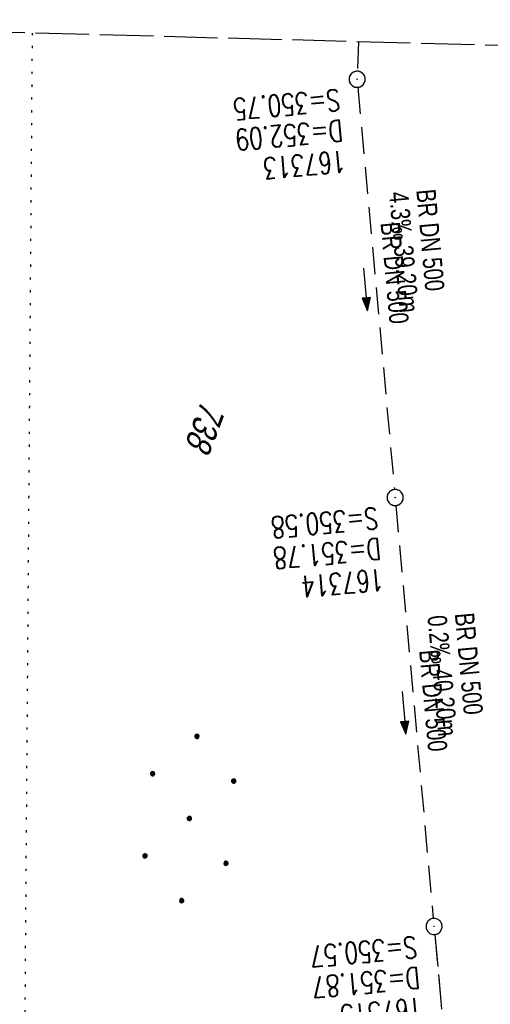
# Model space of a CAD drawing. Extents: x 508885 to 509191, y 457896 to 458644.
# Tile 51 of 58: x 508951 to 508995, y 458552 to 458644. Entities that reach past the tile are written whole.
import ezdxf

# ---------------------------------------------------------------- set-up
doc = ezdxf.new("R2010")
doc.units = 0
doc.header["$LTSCALE"] = 10
doc.header["$MEASUREMENT"] = 0
for name, pattern in [('LT00', [0]), ('LT12', [0.4, 0.3, -0.1]), ('LT14', [0.6, 0.5, -0.1]), ('PUNKTX2_STR', [0.6, 0.1, -0.5]), ('STRICHLINIE2', [0.375, 0.25, -0.125])]:
    doc.linetypes.add(name, pattern=pattern)
doc.layers.get('0').update_dxf_attribs({"linetype": 'LT00'})
for name, color, linetype in [('--EK_Halt-Pfeil', 4, 'LT00'), ('--EK_Haltung', 7, 'STRICHLINIE2'), ('--EK_Haltung-Text', 140, 'LT00'), ('--EK_Schacht-Text', 5, 'LT00'), ('--EL_Halt-Pfeil', 4, 'LT00'), ('--EL_Haltung', 182, 'STRICHLINIE2'), ('--EL_Haltung-Text', 182, 'LT00'), ('DFK_FLUR_NR', 250, 'LT00'), ('DFK_NUTZUNG', 250, 'LT00'), ('DFK_NUTZUNGSGRENZE', 70, 'PUNKTX2_STR'), ('DL', 182, 'LT12'), ('V111_KA_PRUF', 182, 'LT00'), ('V112_KA_PRUF', 182, 'LT00')]:
    doc.layers.add(name, color=color, linetype=linetype)
doc.layers.add('-BLATT_112-RAND', color=7, linetype='LT14', plot=False)
doc.styles.add('Haltungsbeschriftung', font='ARIAL.TTF', dxfattribs={"width": 0.75})
doc.styles.add('schachtbeschriftung', font='romans.shx', dxfattribs={"width": 0.75, "height": 2})
doc.styles.get("Standard").update_dxf_attribs({"font": 'ARIAL.TTF'})

# ---------------------------------------------------------------- blocks, each defined once
blk = doc.blocks.new('Ackerland7')
at = {"layer": 'DFK_NUTZUNG', "color": 0, "linetype": 'ByBlock'}
for p, q in [((-4, 3.928), (-4, 3.67)), ((-3.95, 3.628), (-3.95, 3.97)), ((-3.9, 3.99), (-3.9, 3.607)), ((-3.85, 3.601), (-3.85, 3.997)), ((-3.8, 3.99), (-3.8, 3.607)), ((-3.75, 3.628), (-3.75, 3.97)), ((-3.7, 3.928), (-3.7, 3.67)), ((-3.65, 3.798), (-3.65, 3.8)), ((3.7, 3.929), (3.7, 3.671)), ((3.75, 3.629), (3.75, 3.971)), ((3.8, 3.992), (3.8, 3.608)), ((3.85, 3.602), (3.85, 3.998)), ((3.9, 3.992), (3.9, 3.608)), ((3.95, 3.629), (3.95, 3.971)), ((4, 3.929), (4, 3.671)), ((4.05, 3.799), (4.05, 3.801)), ((-7.85, 0.129), (-7.85, -0.129)), ((-7.8, -0.171), (-7.8, 0.171)), ((-7.75, 0.192), (-7.75, -0.192)), ((-7.7, -0.198), (-7.7, 0.198)), ((-7.65, 0.192), (-7.65, -0.192)), ((-7.6, -0.171), (-7.6, 0.171)), ((-7.55, 0.129), (-7.55, -0.129)), ((-7.5, -0.001), (-7.5, 0.001)), ((-0.15, 0.129), (-0.15, -0.129)), ((-0.1, -0.171), (-0.1, 0.171)), ((-0.05, 0.192), (-0.05, -0.192)), ((0, -0.198), (0, 0.198)), ((0.05, 0.192), (0.05, -0.192)), ((0.1, -0.171), (0.1, 0.171)), ((0.15, 0.129), (0.15, -0.129)), ((0.2, -0.001), (0.2, 0.001)), ((7.55, 0.129), (7.55, -0.129)), ((7.6, -0.171), (7.6, 0.171)), ((7.65, 0.192), (7.65, -0.192)), ((7.7, -0.198), (7.7, 0.198)), ((7.75, 0.192), (7.75, -0.192)), ((7.8, -0.171), (7.8, 0.171)), ((7.85, 0.129), (7.85, -0.129)), ((7.9, -0.001), (7.9, 0.001)), ((-4, -3.671), (-4, -3.929)), ((-3.95, -3.971), (-3.95, -3.629)), ((-3.9, -3.608), (-3.9, -3.992)), ((-3.85, -3.998), (-3.85, -3.602)), ((-3.8, -3.608), (-3.8, -3.992)), ((-3.75, -3.971), (-3.75, -3.629)), ((-3.7, -3.671), (-3.7, -3.929)), ((3.7, -3.671), (3.7, -3.929)), ((3.75, -3.971), (3.75, -3.629)), ((3.8, -3.608), (3.8, -3.992)), ((3.85, -3.998), (3.85, -3.602)), ((3.9, -3.608), (3.9, -3.992)), ((3.95, -3.971), (3.95, -3.629)), ((4, -3.671), (4, -3.929)), ((-3.65, -3.801), (-3.65, -3.799)), ((4.05, -3.801), (4.05, -3.799))]:
    blk.add_line(p, q, dxfattribs=at)
for points in [[(-3.65, 3.799), (-3.67, 3.886), (-3.725, 3.955), (-3.805, 3.994), (-3.894, 3.994), (-3.975, 3.955), (-4.03, 3.886), (-4.05, 3.799), (-4.03, 3.712), (-3.975, 3.642), (-3.894, 3.604), (-3.805, 3.604), (-3.725, 3.642), (-3.67, 3.712), (-3.65, 3.799)], [(4.05, 3.8), (4.03, 3.887), (3.975, 3.956), (3.894, 3.995), (3.805, 3.995), (3.725, 3.956), (3.67, 3.887), (3.65, 3.8), (3.67, 3.713), (3.725, 3.644), (3.805, 3.605), (3.894, 3.605), (3.975, 3.644), (4.03, 3.713), (4.05, 3.8)], [(-7.5, 0), (-7.52, 0.087), (-7.575, 0.156), (-7.655, 0.195), (-7.744, 0.195), (-7.825, 0.156), (-7.88, 0.087), (-7.9, 0)], [(0.2, 0), (0.18, 0.087), (0.125, 0.156), (0.045, 0.195), (-0.044, 0.195), (-0.125, 0.156), (-0.18, 0.087), (-0.2, 0)], [(-0.2, 0), (-0.18, -0.087), (-0.125, -0.156), (-0.044, -0.195), (0.045, -0.195), (0.125, -0.156), (0.18, -0.087), (0.2, 0)], [(7.9, 0), (7.88, 0.087), (7.825, 0.156), (7.744, 0.195), (7.655, 0.195), (7.575, 0.156), (7.52, 0.087), (7.5, 0)], [(7.5, 0), (7.52, -0.087), (7.575, -0.156), (7.655, -0.195), (7.744, -0.195), (7.825, -0.156), (7.88, -0.087), (7.9, 0)], [(-7.9, 0), (-7.88, -0.087), (-7.825, -0.156), (-7.744, -0.195), (-7.655, -0.195), (-7.575, -0.156), (-7.52, -0.087), (-7.5, 0)], [(-3.65, -3.8), (-3.67, -3.713), (-3.725, -3.644), (-3.805, -3.605), (-3.894, -3.605), (-3.975, -3.644), (-4.03, -3.713), (-4.05, -3.8), (-4.03, -3.887), (-3.975, -3.956), (-3.894, -3.995), (-3.805, -3.995), (-3.725, -3.956), (-3.67, -3.887), (-3.65, -3.8)], [(4.05, -3.8), (4.03, -3.713), (3.975, -3.644), (3.894, -3.605), (3.805, -3.605), (3.725, -3.644), (3.67, -3.713), (3.65, -3.8), (3.67, -3.887), (3.725, -3.956), (3.805, -3.995), (3.894, -3.995), (3.975, -3.956), (4.03, -3.887), (4.05, -3.8)]]:
    blk.add_lwpolyline(points, dxfattribs=at)
blk = doc.blocks.new('SYMB0003')
at = {"color": 0, "linetype": 'ByBlock'}
for p, q in [((-0.015712, 0), (0.010166, 0.012015)), ((0, -0.021257), (-0.015712, 0)), ((0.010166, 0.012015), (0, -0.021257))]:
    blk.add_line(p, q, dxfattribs=at)
for points in [[(-0.031395, 0.499013), (-0.093691, 0.491144), (-0.154509, 0.475528), (-0.21289, 0.452414), (-0.267913, 0.422164), (-0.318712, 0.385257), (-0.364484, 0.342274), (-0.404509, 0.293893), (-0.438154, 0.240877), (-0.464888, 0.184062), (-0.484292, 0.124345), (-0.496058, 0.062667), (-0.5, 0)], [(-0.5, 0), (-0.496058, -0.062667), (-0.484292, -0.124345), (-0.464888, -0.184062), (-0.438154, -0.240877), (-0.404509, -0.293893), (-0.364485, -0.342274), (-0.318712, -0.385257), (-0.267914, -0.422164), (-0.21289, -0.452414), (-0.154509, -0.475529), (-0.093691, -0.491144), (-0.031395, -0.499014), (0.031395, -0.499014)], [(0.5, 0), (0.496057, 0.062667), (0.484292, 0.124345), (0.464888, 0.184062), (0.438153, 0.240877), (0.404509, 0.293893), (0.364484, 0.342274), (0.318712, 0.385257), (0.267913, 0.422164), (0.21289, 0.452414), (0.154509, 0.475528), (0.093691, 0.491144), (0.031395, 0.499013), (-0.031395, 0.499013)], [(0.031395, -0.499014), (0.093691, -0.491144), (0.154509, -0.475529), (0.21289, -0.452414), (0.267914, -0.422164), (0.318712, -0.385257), (0.364485, -0.342274), (0.404509, -0.293893), (0.438154, -0.240877), (0.464889, -0.184062), (0.484292, -0.124345), (0.496058, -0.062667), (0.5, 0)]]:
    blk.add_lwpolyline(points, dxfattribs=at)
blk = doc.blocks.new('SYMB0070')
at = {"color": 0, "linetype": 'ByBlock'}
for p, q in [((-0.5, 0), (0.2, 0)), ((0.5, 0), (0.2, 0.1)), ((0.2, 0.1), (0.2, 0)), ((0.468, 0), (0.21, 0.086)), ((0.21, 0.086), (0.21, -0.086)), ((0.21, -0.086), (0.468, 0)), ((0.22, -0.072), (0.437, 0)), ((0.23, -0.058), (0.405, 0)), ((0.24, -0.045), (0.374, 0)), ((0.342, 0), (0.25, 0.031)), ((0.25, 0.031), (0.25, -0.031)), ((0.25, -0.031), (0.342, 0)), ((0.26, -0.017), (0.31, 0)), ((0.27, -0.003), (0.279, 0))]:
    blk.add_line(p, q, dxfattribs=at)
for points in [[(0.2, 0), (0.2, -0.1), (0.5, 0)], [(0.437, 0), (0.22, 0.072), (0.22, -0.072)], [(0.405, 0), (0.23, 0.058), (0.23, -0.058)], [(0.374, 0), (0.24, 0.045), (0.24, -0.045)], [(0.31, 0), (0.26, 0.017), (0.26, -0.017)], [(0.279, 0), (0.27, 0.003), (0.27, -0.003)]]:
    blk.add_lwpolyline(points, dxfattribs=at)

msp = doc.modelspace()

# ---------------------------------------------------------------- linework, layer by layer
at = {"layer": '--EK_Haltung'}
for p, q in [((508982.517, 458641.564), (508982.43, 458638.809)), ((508982.474, 458637.312), (508985.887, 458599.768)), ((508986.023, 458598.274), (508989.516, 458559.735)), ((508989.653, 458558.241), (508992.917, 458522.844))]:
    msp.add_line(p, q, dxfattribs=at)
at = {"layer": '--EL_Haltung'}
for p, q in [((508982.517, 458641.564), (508982.43, 458638.809)), ((508982.474, 458637.312), (508985.887, 458599.768)), ((508986.023, 458598.274), (508989.516, 458559.735)), ((508989.653, 458558.241), (508992.917, 458522.844))]:
    msp.add_line(p, q, dxfattribs=at)
at = {"layer": '-BLATT_112-RAND'}
msp.add_lwpolyline([(508904.399, 458643.62), (508884.931, 457903.876), (509171.832, 457896.326), (509191.3, 458636.07), (508904.399, 458643.62)], dxfattribs=at)
at = {"layer": 'DFK_NUTZUNGSGRENZE', "ltscale": 0.2}
msp.add_line((508952.06, 458642.366), (508951.1, 458513.44), dxfattribs=at)
at = {"layer": 'DL'}
msp.add_line((508989.653, 458558.241), (508992.917, 458522.844), dxfattribs=at)

# ---------------------------------------------------------------- block references
at = {"layer": '--EK_Halt-Pfeil', "yscale": 4, "zscale": 4}
for p, xscale, rotation in [((508983.185, 458618.449), 4.000000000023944, 275.1928400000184), ((508986.774, 458578.914), 4.000000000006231, 275.1784600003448)]:
    msp.add_blockref('SYMB0070', p, dxfattribs=dict(at, xscale=xscale, rotation=rotation))
at = {"layer": '--EL_Halt-Pfeil', "yscale": 4, "zscale": 4}
for p, xscale, rotation in [((508983.185, 458618.449), 4.000000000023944, 275.1928400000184), ((508986.774, 458578.914), 4.000000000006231, 275.1784600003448)]:
    msp.add_blockref('SYMB0070', p, dxfattribs=dict(at, xscale=xscale, rotation=rotation))
at = {"layer": 'DFK_NUTZUNG', "rotation": 264.7376999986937}
msp.add_blockref('Ackerland7', (508966.739, 458569.065), dxfattribs=at)
at = {"layer": 'V111_KA_PRUF', "xscale": 1.499999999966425, "yscale": 1.5, "zscale": 1.5, "rotation": 249.2379000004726}
for p in [(508982.406, 458638.059), (508985.955, 458599.021)]:
    msp.add_blockref('SYMB0003', p, dxfattribs=at)
at = {"layer": 'V112_KA_PRUF', "xscale": 1.500000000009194, "yscale": 1.5, "zscale": 1.5, "rotation": 268.4925099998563}
for p in [(508982.406, 458638.059), (508985.955, 458599.021), (508989.584, 458558.988)]:
    msp.add_blockref('SYMB0003', p, dxfattribs=at)

# ---------------------------------------------------------------- texts
at = {"layer": '--EK_Haltung-Text', "style": 'Haltungsbeschriftung', "width": 0.75}
for s, rotation, p in [('BR DN 500', -84.80716, (508987.925, 458627.716)), ('4.3‰ 39.20m', -84.80716, (508985.376, 458627.485)), ('BR DN 500', -84.82154, (508991.517, 458588.18)), ('0.2‰ 40.20m', -84.82154, (508988.967, 458587.949))]:
    msp.add_text(s, height=1.8, rotation=rotation, dxfattribs=at).set_placement(p)
at = {"layer": '--EK_Schacht-Text', "style": 'schachtbeschriftung', "width": 0.75}
for s, rotation, p in [('S=350.75', -174.80716, (508980.731, 458637.153)), ('D=352.09', -174.80716, (508980.992, 458634.285)), ('167313', -174.80716, (508981.252, 458631.417)), ('S=350.58', -174.82153, (508984.28, 458598.116)), ('D=351.78', -174.82153, (508984.54, 458595.248)), ('167314', -174.82153, (508984.8, 458592.379)), ('S=350.57', -174.73241, (508987.91, 458558.08)), ('D=351.87', -174.73241, (508988.175, 458555.213)), ('167315', -174.73241, (508988.439, 458552.345))]:
    msp.add_text(s, height=2, rotation=rotation, dxfattribs=at).set_placement(p)
at = {"layer": '--EL_Haltung-Text', "style": 'Haltungsbeschriftung', "width": 0.75}
for rotation, p in [(-84.80716, (508984.583, 458624.654)), (-84.82154, (508988.188, 458584.74))]:
    msp.add_text('BR DN 500', height=1.8, rotation=rotation, dxfattribs=at).set_placement(p)
at = {"layer": 'DFK_FLUR_NR', "oblique": 13.754, "width": 0.75}
msp.add_text('738', height=2.5, rotation=249.2379, dxfattribs=at).set_placement((508967.895, 458608.198))

doc.saveas('drawing.dxf')
